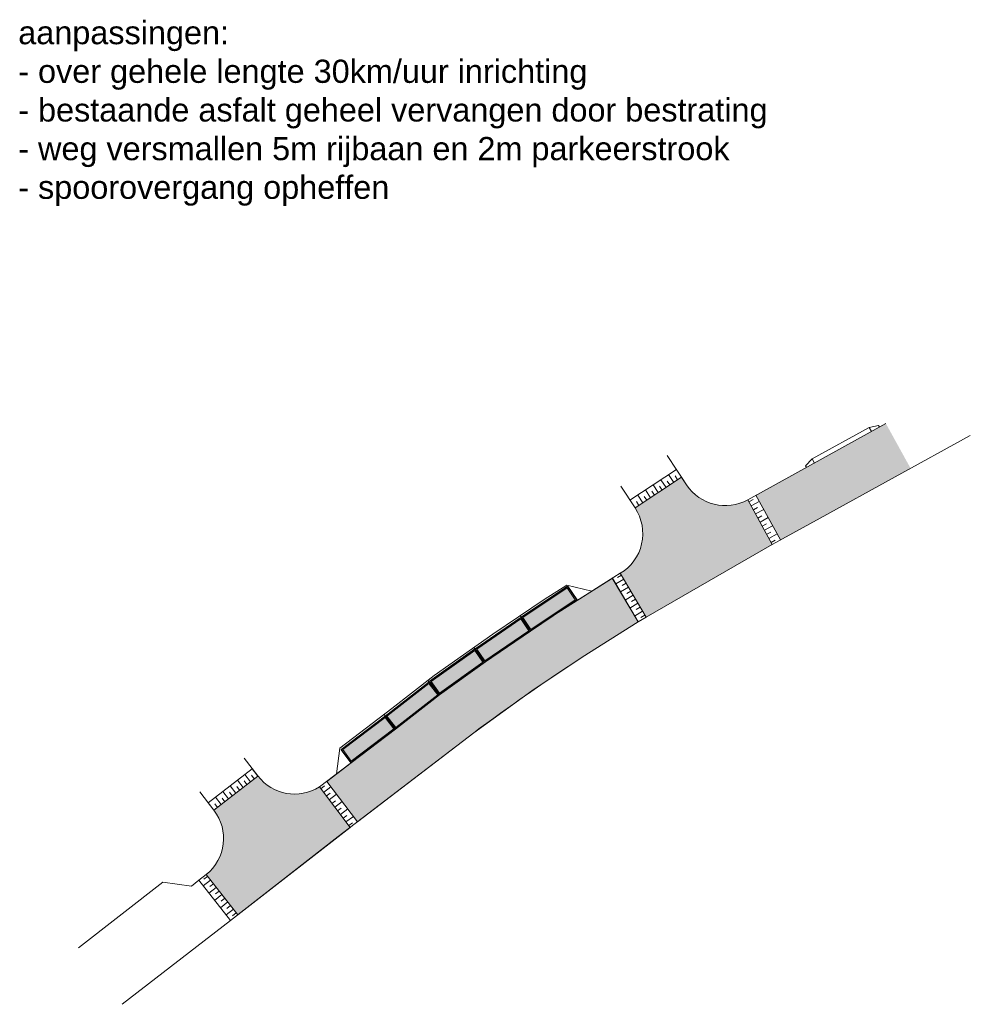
# Model space of a CAD drawing. Header units: metres. Extents: x 197394 to 198807, y 353977 to 355368.
# Tile 6 of 8: x 197394 to 197497, y 355262 to 355368. Entities that reach past the tile are written whole.
import ezdxf

# ---------------------------------------------------------------- set-up
doc = ezdxf.new("R2010")
doc.units = ezdxf.units.M
for name, color, linetype, lineweight in [('B-ontwerp', 7, 'Continuous', 0), ('N-WE-IE-PARKEERVAK_LANGSPARKEREN-G', 7, 'Continuous', 25), ('N-WE-VH-VERHARDING_ASFALT-G', 252, 'Continuous', 20), ('Ontwerp', 7, 'Continuous', 20), ('Parkeervak', 7, 'Continuous', 20), ('Parkeervak_arcering', 7, 'Continuous', 20)]:
    doc.layers.add(name, color=color, linetype=linetype, lineweight=lineweight)
doc.layers.add('N-WE-VH-VERHARDING_ELEMENTEN_ROOD-G', color=22, linetype='Continuous')
doc.styles.get("Standard").update_dxf_attribs({"font": 'arial.ttf'})

# ---------------------------------------------------------------- blocks, each defined once
blk = doc.blocks.new('*U467')
at = {"layer": 'Parkeervak_arcering'}
h = blk.add_hatch(color=253, dxfattribs=at)
h.dxf.hatch_style = 1
h.paths.add_polyline_path([(1.8, 6), (5.551115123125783e-17, 6), (-5.551115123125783e-17, 8.881784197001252e-16), (1.8, -8.881784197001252e-16)])
h.paths.add_polyline_path([(1.670000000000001, 5.87), (0.13, 5.869999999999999), (0.1299999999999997, 0.1300000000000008), (1.67, 0.1299999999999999)], flags=16)
at = {"layer": 'Parkeervak_arcering', "true_color": 0xb97150}
h = blk.add_hatch(color=13, dxfattribs=at)
h.dxf.hatch_style = 1
h.paths.add_polyline_path([(1.670000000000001, 5.87), (1.67, 0.1299999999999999), (0.1299999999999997, 0.13), (0.13, 5.869999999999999)])
at = {"layer": 'N-WE-IE-PARKEERVAK_LANGSPARKEREN-G'}
blk.add_lwpolyline([(1.8, 0), (0, 0), (0, 6), (1.8, 6)], close=True, dxfattribs=at)
at = {"layer": 'N-WE-IE-PARKEERVAK_LANGSPARKEREN-G', "lineweight": 9}
blk.add_lwpolyline([(1.67, 0.13), (0.1299999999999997, 0.13), (0.13, 5.869999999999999), (1.670000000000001, 5.87)], close=True, dxfattribs=at)
blk = doc.blocks.new('*U468')
at = {"layer": 'Parkeervak_arcering'}
h = blk.add_hatch(color=253, dxfattribs=at)
h.dxf.hatch_style = 1
h.paths.add_polyline_path([(1.8, 6), (5.551115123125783e-17, 6), (-5.551115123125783e-17, 8.881784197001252e-16), (1.8, -8.881784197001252e-16)])
h.paths.add_polyline_path([(1.670000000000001, 5.87), (0.13, 5.869999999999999), (0.1299999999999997, 0.1300000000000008), (1.67, 0.1299999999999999)], flags=16)
at = {"layer": 'Parkeervak_arcering', "true_color": 0xb97150}
h = blk.add_hatch(color=13, dxfattribs=at)
h.dxf.hatch_style = 1
h.paths.add_polyline_path([(1.670000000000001, 5.87), (1.67, 0.1299999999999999), (0.1299999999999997, 0.13), (0.13, 5.869999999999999)])
at = {"layer": 'N-WE-IE-PARKEERVAK_LANGSPARKEREN-G'}
blk.add_lwpolyline([(1.8, 0), (0, 0), (0, 6), (1.8, 6)], close=True, dxfattribs=at)
at = {"layer": 'N-WE-IE-PARKEERVAK_LANGSPARKEREN-G', "lineweight": 9}
blk.add_lwpolyline([(1.67, 0.13), (0.1299999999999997, 0.13), (0.13, 5.869999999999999), (1.670000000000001, 5.87)], close=True, dxfattribs=at)
blk = doc.blocks.new('*U469')
at = {"layer": 'Parkeervak_arcering'}
h = blk.add_hatch(color=253, dxfattribs=at)
h.dxf.hatch_style = 1
h.paths.add_polyline_path([(1.8, 6), (5.551115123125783e-17, 6), (-5.551115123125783e-17, 8.881784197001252e-16), (1.8, -8.881784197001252e-16)])
h.paths.add_polyline_path([(1.670000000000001, 5.87), (0.13, 5.869999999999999), (0.1299999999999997, 0.1300000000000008), (1.67, 0.1299999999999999)], flags=16)
at = {"layer": 'Parkeervak_arcering', "true_color": 0xb97150}
h = blk.add_hatch(color=13, dxfattribs=at)
h.dxf.hatch_style = 1
h.paths.add_polyline_path([(1.670000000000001, 5.87), (1.67, 0.1299999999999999), (0.1299999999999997, 0.13), (0.13, 5.869999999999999)])
at = {"layer": 'N-WE-IE-PARKEERVAK_LANGSPARKEREN-G'}
blk.add_lwpolyline([(1.8, 0), (0, 0), (0, 6), (1.8, 6)], close=True, dxfattribs=at)
at = {"layer": 'N-WE-IE-PARKEERVAK_LANGSPARKEREN-G', "lineweight": 9}
blk.add_lwpolyline([(1.67, 0.13), (0.1299999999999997, 0.13), (0.13, 5.869999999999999), (1.670000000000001, 5.87)], close=True, dxfattribs=at)
blk = doc.blocks.new('*U470')
at = {"layer": 'Parkeervak_arcering'}
h = blk.add_hatch(color=253, dxfattribs=at)
h.dxf.hatch_style = 1
h.paths.add_polyline_path([(1.8, 6), (5.551115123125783e-17, 6), (-5.551115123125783e-17, 8.881784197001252e-16), (1.8, -8.881784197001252e-16)])
h.paths.add_polyline_path([(1.670000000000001, 5.87), (0.13, 5.869999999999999), (0.1299999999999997, 0.1300000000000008), (1.67, 0.1299999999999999)], flags=16)
at = {"layer": 'Parkeervak_arcering', "true_color": 0xb97150}
h = blk.add_hatch(color=13, dxfattribs=at)
h.dxf.hatch_style = 1
h.paths.add_polyline_path([(1.670000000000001, 5.87), (1.67, 0.1299999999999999), (0.1299999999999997, 0.13), (0.13, 5.869999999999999)])
at = {"layer": 'N-WE-IE-PARKEERVAK_LANGSPARKEREN-G'}
blk.add_lwpolyline([(1.8, 0), (0, 0), (0, 6), (1.8, 6)], close=True, dxfattribs=at)
at = {"layer": 'N-WE-IE-PARKEERVAK_LANGSPARKEREN-G', "lineweight": 9}
blk.add_lwpolyline([(1.67, 0.13), (0.1299999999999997, 0.13), (0.13, 5.869999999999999), (1.670000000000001, 5.87)], close=True, dxfattribs=at)
blk = doc.blocks.new('*U471')
at = {"layer": 'Parkeervak_arcering'}
h = blk.add_hatch(color=253, dxfattribs=at)
h.dxf.hatch_style = 1
h.paths.add_polyline_path([(1.8, 6), (5.551115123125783e-17, 6), (-5.551115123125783e-17, 8.881784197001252e-16), (1.8, -8.881784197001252e-16)])
h.paths.add_polyline_path([(1.670000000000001, 5.87), (0.13, 5.869999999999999), (0.1299999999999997, 0.1300000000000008), (1.67, 0.1299999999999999)], flags=16)
at = {"layer": 'Parkeervak_arcering', "true_color": 0xb97150}
h = blk.add_hatch(color=13, dxfattribs=at)
h.dxf.hatch_style = 1
h.paths.add_polyline_path([(1.670000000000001, 5.87), (1.67, 0.1299999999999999), (0.1299999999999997, 0.13), (0.13, 5.869999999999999)])
at = {"layer": 'N-WE-IE-PARKEERVAK_LANGSPARKEREN-G'}
blk.add_lwpolyline([(1.8, 0), (0, 0), (0, 6), (1.8, 6)], close=True, dxfattribs=at)
at = {"layer": 'N-WE-IE-PARKEERVAK_LANGSPARKEREN-G', "lineweight": 9}
blk.add_lwpolyline([(1.67, 0.13), (0.1299999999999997, 0.13), (0.13, 5.869999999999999), (1.670000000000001, 5.87)], close=True, dxfattribs=at)

msp = doc.modelspace()

# ---------------------------------------------------------------- hatches: boundary and pattern name
at = {"layer": 'N-WE-VH-VERHARDING_ASFALT-G', "transparency": 33554559}
h = msp.add_hatch(color=256, dxfattribs=at)
h.dxf.hatch_style = 1
h.paths.add_polyline_path([(197473.7026284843, 355316.4221582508), (197476.3408603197, 355311.6080538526), (197490.3642212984, 355319.3285844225), (197487.7092453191, 355324.145337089)])
h = msp.add_hatch(color=256, dxfattribs=at)
h.dxf.hatch_style = 1
edge = h.paths.add_edge_path()
edge.add_line((197427.4423724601, 355285.5823152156), (197430.7540988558, 355281.2231479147))
edge.add_line((197430.7540988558, 355281.2231479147), (197443.278, 355290.817))
edge.add_arc((197590.3424793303, 355092.1961676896), 247.1400333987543, 123.2150930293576, 126.51729344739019, ccw=False)
edge.add_line((197454.9632153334, 355298.9584732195), (197460.9935004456, 355302.7619928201))
edge.add_line((197460.9935004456, 355302.7619928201), (197458.2225533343, 355307.4887120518))
edge.add_line((197458.2225533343, 355307.4887120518), (197451.9819984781, 355303.5189148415))
edge.add_line((197451.9819984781, 355303.5189148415), (197446.4675596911, 355299.8155082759))
edge.add_line((197446.4675596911, 355299.8155082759), (197439.5836297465, 355294.894175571))
edge.add_line((197439.5836297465, 355294.894175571), (197431.1688210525, 355288.413355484))
edge.add_line((197431.1688210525, 355288.413355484), (197427.4423724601, 355285.5823152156))
at = {"layer": 'N-WE-VH-VERHARDING_ELEMENTEN_ROOD-G', "transparency": 33554559}
h = msp.add_hatch(color=256, dxfattribs=at)
h.dxf.hatch_style = 1
edge = h.paths.add_edge_path()
edge.add_line((197466.2172937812, 355317.544518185), (197465.6762624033, 355318.3702897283))
edge.add_line((197465.6762624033, 355318.3702897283), (197460.6740300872, 355315.0566510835))
edge.add_arc((197456.5058393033, 355312.2950960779), 5.000000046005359, -59.0442014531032, 33.525701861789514, ccw=False)
edge.add_line((197459.0777225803, 355308.0072741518), (197461.8561895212, 355303.2677274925))
edge.add_line((197461.8561895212, 355303.2677274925), (197475.4639127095, 355311.1274678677))
edge.add_line((197475.4639127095, 355311.1274678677), (197472.8256808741, 355315.9415722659))
edge.add_arc((197470.3856742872, 355320.3057867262), 4.999999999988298, 213.5217645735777, 299.2092984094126, ccw=False)
h = msp.add_hatch(color=256, dxfattribs=at)
h.dxf.hatch_style = 1
edge = h.paths.add_edge_path()
edge.add_arc((197423.9841439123, 355289.2098670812), 4.999999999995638, 217.4214076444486, 302.1671774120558)
edge.add_line((197426.646101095, 355284.9773756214), (197429.9600538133, 355280.6148749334))
edge.add_line((197429.9600538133, 355280.6148749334), (197417.8495346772, 355271.1961359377))
edge.add_line((197417.8495346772, 355271.1961359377), (197414.4475856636, 355275.5331537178))
edge.add_arc((197411.3185237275, 355279.4330218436), 4.999999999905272, 308.7418393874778, 397.421407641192)
edge.add_line((197415.2894618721, 355282.471384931), (197420.0320914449, 355286.1469793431))
edge.add_line((197420.0320914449, 355286.1469793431), (197420.0132057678, 355286.1715039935))

# ---------------------------------------------------------------- linework, layer by layer
at = {"layer": 'B-ontwerp'}
for p, q in [((197472.8256808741, 355315.9415722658), (197487.7092453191, 355324.145337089)), ((197485.8979646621, 355323.7178900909), (197486.9185546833, 355323.9378810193)), ((197486.9185546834, 355323.9378810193), (197487.0150992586, 355323.7627263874)), ((197479.7675525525, 355320.3388299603), (197485.8979646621, 355323.7178900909)), ((197485.8979646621, 355323.7178900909), (197486.1393261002, 355323.2800035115)), ((197479.7675525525, 355320.3388299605), (197479.0365962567, 355319.5933751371)), ((197479.0365962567, 355319.593375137), (197479.1331408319, 355319.4182205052)), ((197479.7675525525, 355320.3388299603), (197480.0089139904, 355319.9009433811)), ((197460.1217763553, 355315.890327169), (197465.1198482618, 355319.2012098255)), ((197460.6740300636, 355315.0566510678), (197465.6721019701, 355318.3675337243)), ((197456.0242044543, 355306.0902788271), (197453.3086250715, 355306.7331873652)), ((197449.4029728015, 355301.7868835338), (197448.2879270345, 355303.4472066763)), ((197444.4555999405, 355298.3911371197), (197443.2999796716, 355300.0234795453)), ((197439.5837025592, 355294.8942325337), (197438.3513727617, 355296.4694668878)), ((197433.638566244, 355292.8013654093), (197434.8484454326, 355291.2088226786)), ((197428.8609380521, 355289.1717278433), (197428.4941748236, 355286.3813856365)), ((197413.6607645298, 355274.9159726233), (197412.8739433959, 355274.2987915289)), ((197414.4475856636, 355275.5331537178), (197413.6607645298, 355274.9159726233)), ((197413.6607645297, 355274.9159726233), (197417.0606905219, 355270.5815339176)), ((197414.4475856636, 355275.5331537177), (197417.8475116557, 355271.198715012)), ((197412.8739433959, 355274.2987915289), (197409.7857887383, 355274.7096650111))]:
    msp.add_line(p, q, dxfattribs=at)
at = {"layer": 'B-ontwerp', "color": 7}
for p, q in [((197473.7026284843, 355316.4221582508), (197476.3408603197, 355311.6080538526)), ((197475.4639127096, 355311.1274678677), (197472.823610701, 355315.9453498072)), ((197472.8256808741, 355315.9415722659), (197475.4639127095, 355311.1274678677)), ((197459.0777225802, 355308.007274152), (197461.8561895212, 355303.2677274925)), ((197458.2150335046, 355307.5015394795), (197460.9935004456, 355302.7619928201)), ((197414.6768843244, 355283.2617954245), (197419.4195138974, 355286.9373898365)), ((197427.4423724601, 355285.5823152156), (197430.7695402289, 355281.2028227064))]:
    msp.add_line(p, q, dxfattribs=at)
at = {"layer": 'B-ontwerp'}
msp.add_lwpolyline([(197475.4639127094, 355311.1274678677), (197480.6066465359, 355313.9457956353), (197496.802, 355322.88)], dxfattribs=at)
at = {"layer": 'B-ontwerp', "flags": 128}
for points in [[(197466.2172937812, 355317.544518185), (197464.1241355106, 355320.7043268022)], [(197460.6740300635, 355315.056651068), (197459.125903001, 355317.3933377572)], [(197426.6461010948, 355284.9773756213), (197435.6915410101, 355291.8493353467), (197440.2269589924, 355295.3974618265), (197446.4675596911, 355299.8155082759), (197451.9819984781, 355303.5189148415), (197458.3773558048, 355307.5871863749), (197459.0777225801, 355308.0072741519)], [(197426.6461010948, 355284.9773756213), (197435.6915410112, 355291.8493353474), (197440.2269589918, 355295.397461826), (197446.4675596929, 355299.8155082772), (197451.981998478, 355303.5189148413), (197458.3773558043, 355307.5871863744), (197459.0777225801, 355308.0072741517)], [(197428.8609380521, 355289.1717278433), (197434.4703751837, 355293.4333034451), (197439.0323010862, 355297.0021674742), (197445.3320542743, 355301.4620910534), (197450.8875723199, 355305.1930857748), (197453.3086250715, 355306.7331873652)], [(197418.5391800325, 355288.0979574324), (197420.0132057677, 355286.1715039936)], [(197413.774054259, 355284.4519217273), (197415.289461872, 355282.4713849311)]]:
    msp.add_lwpolyline(points, dxfattribs=at)
at = {"layer": 'B-ontwerp'}
for points in [[(197466.2172937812, 355317.544518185), (197465.6762624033, 355318.3702897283), (197460.6740300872, 355315.0566510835, -0.4274126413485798), (197459.0777225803, 355308.0072741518), (197461.8561895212, 355303.2677274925), (197475.4639127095, 355311.1274678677), (197472.8256808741, 355315.9415722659, -0.3923363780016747)], [(197420.0132057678, 355286.1715039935, 0.3876022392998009), (197426.646101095, 355284.9773756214), (197429.9600538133, 355280.6148749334), (197417.8495346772, 355271.1961359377), (197414.4475856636, 355275.5331537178, 0.4074795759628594), (197415.2894618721, 355282.471384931), (197420.0320914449, 355286.1469793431)]]:
    msp.add_lwpolyline(points, format="xyb", close=True, dxfattribs=at)
at = {"layer": 'Ontwerp'}
for points in [[(197464.2881645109, 355318.6502759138), (197464.8404182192, 355317.8165998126)], [(197464.9811294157, 355318.5095647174), (197465.2572562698, 355318.0927266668)], [(197462.6208123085, 355317.5457684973), (197463.1730660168, 355316.712092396)], [(197463.3137772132, 355317.4050573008), (197463.5899040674, 355316.9882192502)], [(197463.4544884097, 355318.0980222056), (197464.006742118, 355317.2643461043)], [(197464.1474533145, 355317.9573110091), (197464.4235801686, 355317.5404729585)], [(197460.9534601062, 355316.4412610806), (197461.5057138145, 355315.6075849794)], [(197461.7871362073, 355316.9935147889), (197462.3393899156, 355316.1598386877)], [(197462.4801011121, 355316.8528035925), (197462.7562279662, 355316.4359655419)], [(197460.8127489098, 355315.7482961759), (197461.0888757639, 355315.3314581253)], [(197461.6464250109, 355316.3005498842), (197461.9225518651, 355315.8837118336)], [(197473.3819307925, 355315.9658142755), (197472.9433256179, 355315.7257611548)], [(197474.0605890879, 355315.7672622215), (197473.1833787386, 355315.2871559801)], [(197473.862037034, 355315.0886039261), (197473.4234318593, 355314.8485508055)], [(197474.5406953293, 355314.8900518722), (197473.66348498, 355314.4099456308)], [(197474.3421432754, 355314.2113935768), (197473.9035381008, 355313.9713404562)], [(197475.0208015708, 355314.0128415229), (197474.1435912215, 355313.5327352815)], [(197474.8222495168, 355313.3341832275), (197474.3836443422, 355313.0941301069)], [(197475.5009078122, 355313.1356311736), (197474.6236974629, 355312.6555249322)], [(197475.3023557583, 355312.4569728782), (197474.8637505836, 355312.2169197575)], [(197475.9810140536, 355312.2584208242), (197475.1038037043, 355311.7783145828)], [(197475.7824619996, 355311.5797625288), (197475.343856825, 355311.3397094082)], [(197458.5927976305, 355306.8571443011), (197459.4554867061, 355307.3628789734)], [(197458.771274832, 355307.541356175), (197459.2026193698, 355307.7942235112)], [(197459.2770095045, 355306.6786670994), (197459.7083540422, 355306.9315344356)], [(197459.0985323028, 355305.9944552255), (197459.9612213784, 355306.5001898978)], [(197459.7827441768, 355305.8159780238), (197460.2140887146, 355306.06884536)], [(197459.6042669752, 355305.1317661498), (197460.4669560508, 355305.6375008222)], [(197460.1100016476, 355304.2690770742), (197460.9726907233, 355304.7748117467)], [(197460.2884788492, 355304.9532889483), (197460.719823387, 355305.2061562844)], [(197460.6157363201, 355303.4063879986), (197461.4784253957, 355303.9121226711)], [(197460.7942135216, 355304.0905998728), (197461.2255580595, 355304.3434672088)], [(197417.0606905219, 355270.5815339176), (197428.677, 355279.632), (197443.278, 355290.817), (197449.5606764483, 355295.3302167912), (197454.9632153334, 355298.9584732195), (197460.9935004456, 355302.7619928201), (197461.8561895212, 355303.2677274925)], [(197461.2999481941, 355303.2279107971), (197461.7312927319, 355303.4807781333)], [(197419.4194305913, 355286.9373252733), (197420.0320081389, 355286.1469147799)], [(197417.8386096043, 355285.7121701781), (197418.4511871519, 355284.9217596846)], [(197418.5401036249, 355285.6232537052), (197418.8463923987, 355285.2280484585)], [(197418.6290200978, 355286.3247477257), (197419.2415976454, 355285.5343372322)], [(197419.3305141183, 355286.2358312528), (197419.6368028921, 355285.8406260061)], [(197416.2577886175, 355284.4870150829), (197416.8703661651, 355283.6966045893)], [(197417.0481991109, 355285.0995926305), (197417.6607766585, 355284.309182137)], [(197417.7496931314, 355285.0106761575), (197418.0559819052, 355284.6154709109)], [(197427.1889661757, 355285.0893230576), (197426.7908170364, 355284.7868709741)], [(197427.8895673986, 355284.9936260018), (197427.0932691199, 355284.3887218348)], [(197415.467378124, 355283.8744375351), (197416.0799556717, 355283.0840270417)], [(197416.1688721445, 355283.7855210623), (197416.4751609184, 355283.3903158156)], [(197416.959282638, 355284.3980986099), (197417.2655714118, 355284.0028933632)], [(197427.7938703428, 355284.2930247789), (197427.3957212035, 355283.9905726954)], [(197428.4944715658, 355284.1973277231), (197427.698173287, 355283.5924235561)], [(197428.39877451, 355283.4967265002), (197428.0006253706, 355283.1942744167)], [(197429.0993757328, 355283.4010294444), (197428.3030774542, 355282.7961252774)], [(197414.6769676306, 355283.2618599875), (197415.2895451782, 355282.471449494)], [(197415.3784616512, 355283.1729435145), (197415.684750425, 355282.7777382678)], [(197429.003678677, 355282.7004282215), (197428.6055295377, 355282.397976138)], [(197429.7042798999, 355282.6047311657), (197428.9079816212, 355281.9998269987)], [(197429.6085828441, 355281.9041299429), (197429.2104337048, 355281.6016778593)], [(197430.309184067, 355281.8084328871), (197429.5128857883, 355281.20352872)], [(197430.2134870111, 355281.1078316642), (197429.8153378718, 355280.8053795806)], [(197414.1263653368, 355274.3223955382), (197414.9131864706, 355274.9395766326)], [(197414.2111853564, 355275.0243966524), (197414.6045959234, 355275.3329871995)], [(197409.7857778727, 355274.7096664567), (197400.669, 355267.621)], [(197414.7435464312, 355273.5355744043), (197415.5303675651, 355274.1527554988)], [(197414.8283664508, 355274.2375755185), (197415.2217770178, 355274.5461660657)], [(197415.3607275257, 355272.7487532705), (197416.1475486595, 355273.3659343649)], [(197415.4455475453, 355273.4507543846), (197415.8389581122, 355273.7593449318)], [(197416.0627286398, 355272.6639332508), (197416.4561392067, 355272.972523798)], [(197415.9779086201, 355271.9619321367), (197416.764729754, 355272.5791132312)], [(197416.5950897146, 355271.1751110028), (197417.3819108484, 355271.7922920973)], [(197416.6799097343, 355271.877112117), (197417.0733203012, 355272.1857026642)], [(197417.2970908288, 355271.0902909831), (197417.6905013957, 355271.3988815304)], [(197405.387, 355261.545), (197417.0607267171, 355270.5814877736)]]:
    msp.add_lwpolyline(points, dxfattribs=at)
msp.add_lwpolyline([(197427.4423724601, 355285.5823152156), (197430.7540988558, 355281.2231479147), (197443.278, 355290.817, -0.01440956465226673), (197454.9632153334, 355298.9584732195), (197460.9935004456, 355302.7619928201), (197458.2225533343, 355307.4887120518), (197451.9819984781, 355303.5189148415), (197446.4675596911, 355299.8155082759), (197439.5836297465, 355294.894175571), (197431.1688210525, 355288.413355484)], format="xyb", close=True, dxfattribs=at)

# ---------------------------------------------------------------- block references
at = {"layer": 'Parkeervak'}
for name, p, rotation in [('*U467', (197454.383942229, 355305.1320208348), 123.884661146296), ('*U468', (197443.4364261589, 355299.8748098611), 304.4861952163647), ('*U469', (197438.5185145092, 355296.3933842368), 305.2966686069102), ('*U470', (197433.7492618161, 355292.6137921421), 308.0474645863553), ('*U471', (197428.9783589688, 355289.0228340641), 307.125084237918)]:
    msp.add_blockref(name, p, dxfattribs=dict(at, rotation=rotation))

# ---------------------------------------------------------------- texts
at = {"layer": 'Ontwerp', "insert": (197394.1917148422, 355367.5496545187), "char_height": 2.5, "attachment_point": 1}
msp.add_mtext_dynamic_manual_height_columns('aanpassingen:\\P- over gehele lengte 30km/uur inrichting\\P- bestaande asfalt geheel vervangen door bestrating\\P- weg versmallen 5m rijbaan en 2m parkeerstrook\\P- spoorovergang opheffen', width=100.704535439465, gutter_width=12.5, heights=[28.81774898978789], dxfattribs=at)

doc.saveas('drawing.dxf')
